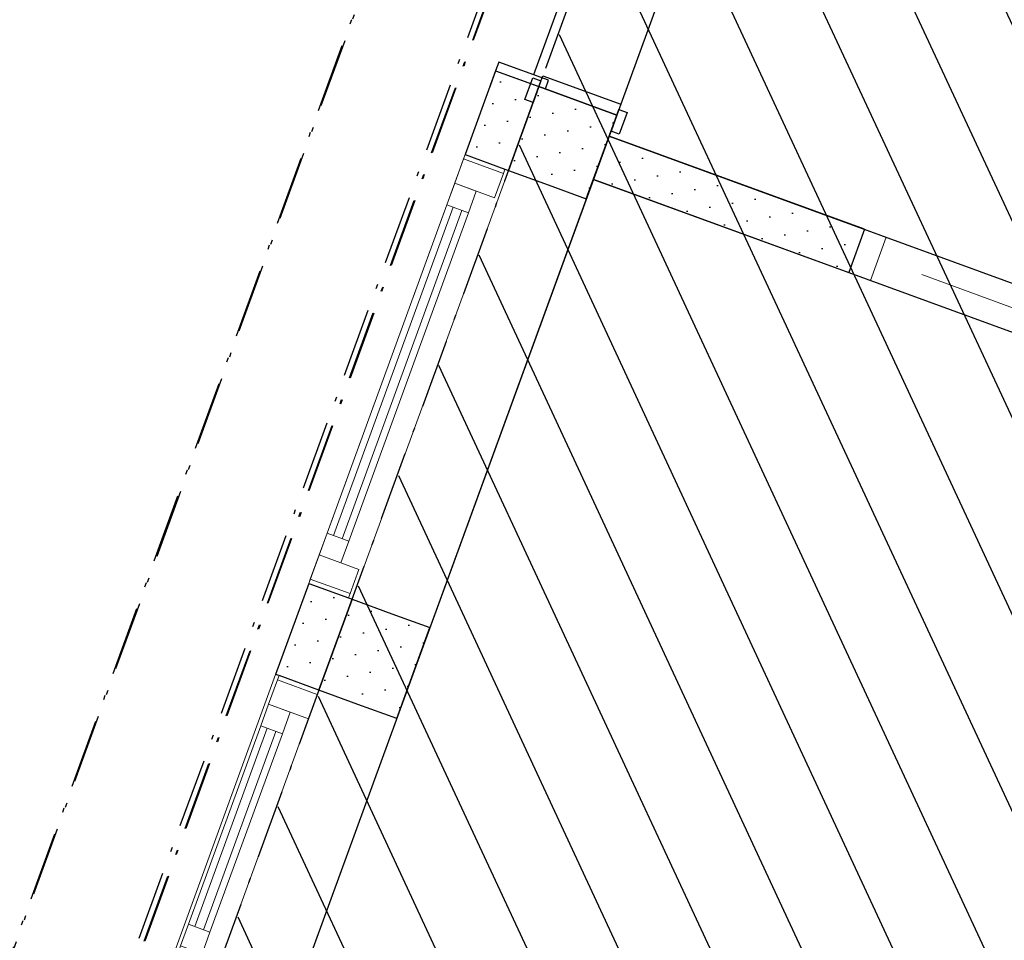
# Model space of a CAD drawing. Header units: millimetres. Extents: x 112481703 to 112587609, y 1264638581 to 1264713694.
# Tile 151 of 174: x 112552263 to 112554400, y 1264697585 to 1264699582. Entities that reach past the tile are written whole.
import ezdxf
from ezdxf.enums import TextEntityAlignment as Align

# ---------------------------------------------------------------- set-up
doc = ezdxf.new("R2010")
doc.units = ezdxf.units.MM
doc.header["$LTSCALE"] = 0.5
doc.header["$MEASUREMENT"] = 0
doc.linetypes.add('Over snittplan', pattern=[520, 300, -100, 20, -100])
doc.linetypes.add('PLINE', pattern=[0])
for name, color, linetype in [('231- Bærende yttervegger', 7, 'Continuous'), ('231- Bærende yttervegger (Skravur)', 7, 'Continuous'), ('231- Bærende yttervegger (Skravur)(Nye konstruksjoner)', 7, 'Continuous'), ('231- Bærende yttervegger(Nye konstruksjoner)', 7, 'Continuous'), ('242- Ikke-bærende innervegger', 7, 'Continuous'), ('242- Ikke-bærende innervegger (Skravur)', 7, 'Continuous'), ('244- Vinduer_ dører_ foldevegger(Nye konstruksjoner)', 7, 'Continuous'), ('265- Gesimser_ takrenner og nedløp', 7, 'Continuous'), ('862- M___Nettoareal', 7, 'Continuous'), ('862- M___Nettoareal (1-100)', 7, 'Continuous'), ('862- M___Nettoareal(Polylinje)', 7, 'Continuous'), ('878- Annen overflate_visuell informasjon', 7, 'Continuous'), ('LA_farge_dekke_asfalt2', 7, 'Continuous')]:
    doc.layers.add(name, color=color, linetype=linetype)
doc.layers.add('234- Vinduer_ dører_ porter(Nye konstruksjoner)', color=7, linetype='Continuous', lineweight=0)
doc.layers.add('244- Vinduer_ dører_ foldevegger', color=7, linetype='Continuous', lineweight=0)
doc.styles.add('GENERATED_STYLE_1', font='arial.ttf')
pattern_1 = [(249.956, (112557650, 1264717795), (-81.357, 29.6823), [0, -50]), (249.956, (112557682.11, 1264717756.67), (-81.357, 29.6823), [0, -50])]

# ---------------------------------------------------------------- blocks, each defined once
blk = doc.blocks.new('Omsorgsbustad_1281_38', base_point=(112556897, 1264699710.2))
at = {"layer": '862- M___Nettoareal(Polylinje)', "linetype": 'PLINE', "flags": 128}
blk.add_lwpolyline([(112561054.7, 1264699963.5), (112554629, 1264702307.8), (112553542.5, 1264699329.8), (112557878, 1264697748.1), (112557792.3, 1264697513.2), (112557914.4, 1264697468.7), (112557897.3, 1264697421.7), (112559301.7, 1264696909.3), (112559911.8, 1264698581.5), (112558455.7, 1264699112.7), (112558255.2, 1264698563.2), (112558189.4, 1264698587.1), (112558413.9, 1264699202.5), (112559935.8, 1264698647.2), (112560499.5, 1264698441.6)], close=True, dxfattribs=at)
blk = doc.blocks.new('Sov_1283_47', base_point=(112555539.9, 1264697452.5))
at = {"layer": '862- M___Nettoareal(Polylinje)', "linetype": 'PLINE', "flags": 128}
blk.add_lwpolyline([(112557731, 1264697695.3), (112553508.2, 1264699235.9), (112552833, 1264697385.2), (112557055.8, 1264695844.6)], close=True, dxfattribs=at)
blk = doc.blocks.new('Vindu[8]', base_point=(112557650, 1264717795))
at = {"layer": '234- Vinduer_ dører_ porter(Nye konstruksjoner)', "linetype": 'PLINE'}
for p, q in [((112553229.8, 1264699289.6), (112552890.5, 1264698359.5)), ((112553229.8, 1264699289.6), (112553226.4, 1264699280.2)), ((112553229.8, 1264699289.6), (112553316.2, 1264699258)), ((112553229.8, 1264699289.6), (112553316.2, 1264699258)), ((112553226.4, 1264699280.2), (112553207.2, 1264699227.6)), ((112553312.8, 1264699248.7), (112553226.4, 1264699280.2)), ((112553323.7, 1264699255.3), (112552984.4, 1264698325.3)), ((112553293.6, 1264699196), (112553312.8, 1264699248.7)), ((112553312.8, 1264699248.7), (112553316.2, 1264699258)), ((112553316.2, 1264699258), (112553323.7, 1264699255.3)), ((112553207.2, 1264699227.6), (112553190, 1264699180.6)), ((112553207.2, 1264699227.6), (112553293.6, 1264699196)), ((112553254.1, 1264699210.4), (112553207.2, 1264699227.6)), ((112553237, 1264699163.5), (112553254.1, 1264699210.4)), ((112553190, 1264699180.6), (112552930.2, 1264698468.5)), ((112553190, 1264699180.6), (112553237, 1264699163.5)), ((112553204.1, 1264699175.5), (112552944.3, 1264698463.4)), ((112552963.1, 1264698456.5), (112553222.9, 1264699168.6)), ((112552977.2, 1264698451.4), (112553237, 1264699163.5)), ((112552930.2, 1264698468.5), (112552913.1, 1264698421.5)), ((112552977.2, 1264698451.4), (112552930.2, 1264698468.5)), ((112552960.1, 1264698404.4), (112552977.2, 1264698451.4)), ((112552913.1, 1264698421.5), (112552893.9, 1264698368.9)), ((112552999.5, 1264698390), (112552913.1, 1264698421.5)), ((112552913.1, 1264698421.5), (112552960.1, 1264698404.4)), ((112552980.3, 1264698337.4), (112552999.5, 1264698390)), ((112552893.9, 1264698368.9), (112552890.5, 1264698359.5)), ((112552980.3, 1264698337.4), (112552893.9, 1264698368.9)), ((112552890.5, 1264698359.5), (112552976.9, 1264698328)), ((112552890.5, 1264698359.5), (112552976.9, 1264698328)), ((112552976.9, 1264698328), (112552980.3, 1264698337.4)), ((112552976.9, 1264698328), (112552984.4, 1264698325.3))]:
    blk.add_line(p, q, dxfattribs=at)
blk = doc.blocks.new('Vindu[9]', base_point=(112557650, 1264717795))
at = {"layer": '234- Vinduer_ dører_ porter(Nye konstruksjoner)', "linetype": 'PLINE'}
for p, q in [((112552582, 1264697514.1), (112552818.5, 1264698162.3)), ((112552826, 1264698159.5), (112552818.5, 1264698162.3)), ((112552822.6, 1264698150.1), (112552826, 1264698159.5)), ((112552912.4, 1264698128), (112552826, 1264698159.5)), ((112552912.4, 1264698128), (112552826, 1264698159.5)), ((112552803.4, 1264698097.5), (112552822.6, 1264698150.1)), ((112552909, 1264698118.6), (112552822.6, 1264698150.1)), ((112552675.9, 1264697479.8), (112552912.4, 1264698128)), ((112552909, 1264698118.6), (112552889.8, 1264698066)), ((112552912.4, 1264698128), (112552909, 1264698118.6)), ((112552786.2, 1264698050.5), (112552803.4, 1264698097.5)), ((112552889.8, 1264698066), (112552803.4, 1264698097.5)), ((112552803.4, 1264698097.5), (112552850.4, 1264698080.4)), ((112552850.4, 1264698080.4), (112552833.2, 1264698033.4)), ((112552629.3, 1264697620.3), (112552786.2, 1264698050.5)), ((112552643.4, 1264697615.1), (112552800.3, 1264698045.4)), ((112552833.2, 1264698033.4), (112552786.2, 1264698050.5)), ((112552819.1, 1264698038.6), (112552662.1, 1264697608.3)), ((112552833.2, 1264698033.4), (112552676.2, 1264697603.2)), ((112552612.1, 1264697573.3), (112552629.3, 1264697620.3)), ((112552629.3, 1264697620.3), (112552676.2, 1264697603.2)), ((112552676.2, 1264697603.2), (112552659.1, 1264697556.2)), ((112552592.9, 1264697520.7), (112552612.1, 1264697573.3)), ((112552612.1, 1264697573.3), (112552698.6, 1264697541.8)), ((112552659.1, 1264697556.2), (112552612.1, 1264697573.3)), ((112552698.6, 1264697541.8), (112552679.4, 1264697489.2)), ((112552589.5, 1264697511.3), (112552582, 1264697514.1)), ((112552589.5, 1264697511.3), (112552592.9, 1264697520.7)), ((112552675.9, 1264697479.8), (112552589.5, 1264697511.3)), ((112552675.9, 1264697479.8), (112552589.5, 1264697511.3)), ((112552679.4, 1264697489.2), (112552592.9, 1264697520.7)), ((112552679.4, 1264697489.2), (112552675.9, 1264697479.8))]:
    blk.add_line(p, q, dxfattribs=at)
blk = doc.blocks.new('Skyvedør[27]', base_point=(112557650, 1264717795))
at = {"layer": '244- Vinduer_ dører_ foldevegger(Nye konstruksjoner)', "linetype": 'PLINE'}
for p, q in [((112553746.6, 1264700472.6), (112553378.1, 1264699462.7)), ((112553303, 1264699490.2), (112553296.1, 1264699471.4)), ((112553411, 1264699450.7), (112553303, 1264699490.2)), ((112553296.1, 1264699471.4), (112553283.4, 1264699436.6)), ((112553296.1, 1264699471.4), (112553283.4, 1264699436.6)), ((112553296.1, 1264699471.4), (112553404.1, 1264699432)), ((112553296.1, 1264699471.4), (112553390, 1264699437.1)), ((112553296.1, 1264699471.4), (112553390, 1264699437.1)), ((112553390, 1264699437.1), (112553377.4, 1264699402.3)), ((112553390, 1264699437.1), (112553377.4, 1264699402.3)), ((112553404.1, 1264699432), (112553411, 1264699450.7))]:
    blk.add_line(p, q, dxfattribs=at)
blk = doc.blocks.new('Skyvedør med pocketkarm[38]', base_point=(112557650, 1264717795))
at = {"layer": '244- Vinduer_ dører_ foldevegger', "linetype": 'PLINE'}
for p, q in [((112554096.8, 1264699127.6), (112554062.5, 1264699033.7)), ((112554096.8, 1264699127.6), (112554062.5, 1264699033.7)), ((112554096.8, 1264699127.6), (112554062.5, 1264699033.7)), ((112554143.8, 1264699110.5), (112554096.8, 1264699127.6)), ((112554109.5, 1264699016.5), (112554143.8, 1264699110.5)), ((112554631.1, 1264699060.4), (112554819, 1264698991.9)), ((112554819, 1264698991.9), (112554789.2, 1264699056)), ((112554062.5, 1264699033.7), (112554109.5, 1264699016.5)), ((112554925.1, 1264698772.2), (112554220.6, 1264699029.2)), ((112554819, 1264698991.9), (112554754.9, 1264698962)), ((112554848.3, 1264698853.4), (112554839.8, 1264698829.9)), ((112554895.3, 1264698836.3), (112554848.3, 1264698853.4)), ((112554886.7, 1264698812.8), (112554895.3, 1264698836.3)), ((112554895.3, 1264698836.3), (112554886.7, 1264698812.8)), ((112554895.3, 1264698836.3), (112554886.7, 1264698812.8)), ((112554839.8, 1264698829.9), (112554886.7, 1264698812.8)), ((112554822.6, 1264698783), (112554814, 1264698759.5)), ((112554869.6, 1264698765.8), (112554822.6, 1264698783)), ((112554814, 1264698759.5), (112554861, 1264698742.3)), ((112554861, 1264698742.3), (112554869.6, 1264698765.8)), ((112554869.6, 1264698765.8), (112554861, 1264698742.3)), ((112554869.6, 1264698765.8), (112554861, 1264698742.3))]:
    blk.add_line(p, q, dxfattribs=at)
blk = doc.blocks.new('Skyvedør med pocketkarm[96]', base_point=(112557650, 1264717795))
at = {"layer": '244- Vinduer_ dører_ foldevegger', "linetype": 'PLINE'}
for p, q in [((112554096.8, 1264699127.6), (112554062.5, 1264699033.7)), ((112554096.8, 1264699127.6), (112554062.5, 1264699033.7)), ((112554096.8, 1264699127.6), (112554062.5, 1264699033.7)), ((112554143.8, 1264699110.5), (112554096.8, 1264699127.6)), ((112554109.5, 1264699016.5), (112554143.8, 1264699110.5)), ((112554631.1, 1264699060.4), (112554819, 1264698991.9)), ((112554819, 1264698991.9), (112554789.2, 1264699056)), ((112554062.5, 1264699033.7), (112554109.5, 1264699016.5)), ((112554925.1, 1264698772.2), (112554220.6, 1264699029.2)), ((112554819, 1264698991.9), (112554754.9, 1264698962)), ((112554848.3, 1264698853.4), (112554839.8, 1264698829.9)), ((112554895.3, 1264698836.3), (112554848.3, 1264698853.4)), ((112554886.7, 1264698812.8), (112554895.3, 1264698836.3)), ((112554895.3, 1264698836.3), (112554886.7, 1264698812.8)), ((112554895.3, 1264698836.3), (112554886.7, 1264698812.8)), ((112554839.8, 1264698829.9), (112554886.7, 1264698812.8)), ((112554822.6, 1264698783), (112554814, 1264698759.5)), ((112554869.6, 1264698765.8), (112554822.6, 1264698783)), ((112554814, 1264698759.5), (112554861, 1264698742.3)), ((112554861, 1264698742.3), (112554869.6, 1264698765.8)), ((112554869.6, 1264698765.8), (112554861, 1264698742.3)), ((112554869.6, 1264698765.8), (112554861, 1264698742.3))]:
    blk.add_line(p, q, dxfattribs=at)
blk = doc.blocks.new('Veggåpning 07[100]', base_point=(112557650, 1264717795))
at = {"layer": '234- Vinduer_ dører_ porter(Nye konstruksjoner)', "linetype": 'PLINE'}
for p, q in [((112553323.7, 1264699255.3), (112552984.4, 1264698325.3)), ((112553323.7, 1264699255.3), (112553410.1, 1264699223.8)), ((112553410.1, 1264699223.8), (112553492.8, 1264699193.6)), ((112553492.8, 1264699193.6), (112553153.5, 1264698263.6)), ((112552984.4, 1264698325.3), (112553070.8, 1264698293.7)), ((112553070.8, 1264698293.7), (112553153.5, 1264698263.6))]:
    blk.add_line(p, q, dxfattribs=at)
blk = doc.blocks.new('Veggåpning 07[101]', base_point=(112557650, 1264717795))
at = {"layer": '234- Vinduer_ dører_ porter(Nye konstruksjoner)', "linetype": 'PLINE'}
for p, q in [((112552675.9, 1264697479.8), (112552912.4, 1264698128)), ((112552997, 1264698097.1), (112552912.4, 1264698128)), ((112553081.5, 1264698066.3), (112552997, 1264698097.1)), ((112552845, 1264697418.1), (112553081.5, 1264698066.3)), ((112552760.5, 1264697448.9), (112552675.9, 1264697479.8)), ((112552845, 1264697418.1), (112552760.5, 1264697448.9))]:
    blk.add_line(p, q, dxfattribs=at)
blk = doc.blocks.new('Veggåpning 01[118]', base_point=(112557650, 1264717795))
at = {"layer": '244- Vinduer_ dører_ foldevegger(Nye konstruksjoner)', "linetype": 'PLINE'}
for p, q in [((112553359.5, 1264699408.9), (112553376.7, 1264699455.8)), ((112553376.7, 1264699455.8), (112553394.5, 1264699449.3)), ((112553390, 1264699437.1), (112553398.6, 1264699460.6)), ((112553398.6, 1264699460.6), (112553567.7, 1264699398.9)), ((112553394.5, 1264699449.3), (112553377.4, 1264699402.3)), ((112553390, 1264699437.1), (112553377.4, 1264699402.3)), ((112553390, 1264699437.1), (112553377.4, 1264699402.3)), ((112553559.1, 1264699375.4), (112553390, 1264699437.1)), ((112553390, 1264699437.1), (112553559.1, 1264699375.4)), ((112553390, 1264699437.1), (112553559.1, 1264699375.4)), ((112553377.4, 1264699402.3), (112553359.5, 1264699408.9)), ((112553567.7, 1264699398.9), (112553559.1, 1264699375.4)), ((112553546.5, 1264699340.6), (112553563.6, 1264699387.6)), ((112553559.1, 1264699375.4), (112553546.5, 1264699340.6)), ((112553559.1, 1264699375.4), (112553546.5, 1264699340.6)), ((112553563.6, 1264699387.6), (112553581.4, 1264699381.1)), ((112553581.4, 1264699381.1), (112553564.3, 1264699334.1)), ((112553564.3, 1264699334.1), (112553546.5, 1264699340.6))]:
    blk.add_line(p, q, dxfattribs=at)
blk = doc.blocks.new('Label_38', base_point=(112555587.3, 1264697362.8))
at = {"layer": '862- M___Nettoareal (1-100)', "char_height": 200, "attachment_point": 1, "rotation": 249.956, "style": 'GENERATED_STYLE_1'}
for s, insert in [('\\A1;{\\pql;\\pt0,241000;\\fArial|b0|i0|c0|p0;\\W1.000000;8,9\\fArial|b0|i0|c0|p0;\\W1.000000;\\A1{\\H.66x;\\S^  ;}\\fArial|b0|i0|c0|p0;\\W1.000000; m\\fArial|b0|i0|c0|p0;\\W1.000000;\\A1{\\H.66x;\\S2^  ;}\\fArial|b0|i0|c0|p0;\\W1.000000;\\fArial|b0|i0|c0|p0;\\W1.000000;\\fArial|b0|i0|c0|p0;\\W1.000000;\\fArial|b0|i0|c0|p0;\\W1.000000;\\fArial|b0|i0|c0|p0;\\W1.000000;\\fArial|b0|i0|c0|p0;\\W1.000000;\\fArial|b0|i0|c0|p0;\\W1.000000;\\A1{\\H.66x;\\S^  ;}\\fArial|b0|i0|c0|p0;\\W1.000000;\\fArial|b0|i0|c0|p0;\\W1.000000;\\A1{\\H.66x;\\S^  ;}\\fArial|b0|i0|c0|p0;\\W1.000000;\\fArial|b0|i0|c0|p0;\\W1.000000;\\fArial|b0|i0|c0|p0;\\W1.000000;\\fArial|b0|i0|c0|p0;\\W1.000000;\\fArial|b0|i0|c0|p0;\\W1.000000;\\fArial|b0|i0|c0|p0;\\W1.000000;\\fArial|b0|i0|c0|p0;\\W1.000000;\\A1{\\H.66x;\\S^  ;}\\fArial|b0|i0|c0|p0;\\W1.000000;\\fArial|b0|i0|c0|p0;\\W1.000000;\\A1{\\H.66x;\\S^  ;}\\fArial|b0|i0|c0|p0;\\W1.000000;\\fArial|b0|i0|c0|p0;\\W1.000000;\\fArial|b0|i0|c0|p0;\\W1.000000;\\fArial|b0|i0|c0|p0;\\W1.000000;\\fArial|b0|i0|c0|p0;\\W1.000000;\\fArial|b0|i0|c0|p0;\\W1.000000;\\fArial|b0|i0|c0|p0;\\W1.000000;\\A1{\\H.66x;\\S^  ;}\\fArial|b0|i0|c0|p0;\\W1.000000;\\fArial|b0|i0|c0|p0;\\W1.000000;\\A1{\\H.66x;\\S^  ;}\\fArial|b0|i0|c0|p0;\\W1.000000;\\fArial|b0|i0|c0|p0;\\W1.000000;\\fArial|b0|i0|c0|p0;\\W1.000000;\\fArial|b0|i0|c0|p0;\\W1.000000;\\fArial|b0|i0|c0|p0;\\W1.000000;\\fArial|b0|i0|c0|p0;\\W1.000000;\\fArial|b0|i0|c0|p0;\\W1.000000;\\A1{\\H.66x;\\S^  ;}\\fArial|b0|i0|c0|p0;\\W1.000000;\\fArial|b0|i0|c0|p0;\\W1.000000;\\A1{\\H.66x;\\S^  ;}\\fArial|b0|i0|c0|p0;\\W1.000000;\\fArial|b0|i0|c0|p0;\\W1.000000;\\fArial|b0|i0|c0|p0;\\W1.000000;\\fArial|b0|i0|c0|p0;\\W1.000000;\\fArial|b0|i0|c0|p0;\\W1.000000;\\fArial|b0|i0|c0|p0;\\W1.000000;\\fArial|b0|i0|c0|p0;\\W1.000000;\\fArial|b0|i0|c0|p0;\\W1.000000;}', (112555525.4, 1264697793.4)), ('\\A1;{\\pql;\\pt0,241000;\\fArial|b0|i0|c0|p0;\\W1.000000;Sov\\fArial|b0|i0|c0|p0;\\W1.000000;\\A1{\\H.66x;\\S^  ;}\\fArial|b0|i0|c0|p0;\\W1.000000;\\fArial|b0|i0|c0|p0;\\W1.000000;\\A1{\\H.66x;\\S^  ;}\\fArial|b0|i0|c0|p0;\\W1.000000;\\fArial|b0|i0|c0|p0;\\W1.000000;\\fArial|b0|i0|c0|p0;\\W1.000000;\\fArial|b0|i0|c0|p0;\\W1.000000;\\fArial|b0|i0|c0|p0;\\W1.000000;\\fArial|b0|i0|c0|p0;\\W1.000000;\\fArial|b0|i0|c0|p0;\\W1.000000;\\A1{\\H.66x;\\S^  ;}\\fArial|b0|i0|c0|p0;\\W1.000000;\\fArial|b0|i0|c0|p0;\\W1.000000;\\A1{\\H.66x;\\S^  ;}\\fArial|b0|i0|c0|p0;\\W1.000000;\\fArial|b0|i0|c0|p0;\\W1.000000;\\fArial|b0|i0|c0|p0;\\W1.000000;\\fArial|b0|i0|c0|p0;\\W1.000000;\\fArial|b0|i0|c0|p0;\\W1.000000;\\fArial|b0|i0|c0|p0;\\W1.000000;\\fArial|b0|i0|c0|p0;\\W1.000000;\\A1{\\H.66x;\\S^  ;}\\fArial|b0|i0|c0|p0;\\W1.000000;\\fArial|b0|i0|c0|p0;\\W1.000000;\\A1{\\H.66x;\\S^  ;}\\fArial|b0|i0|c0|p0;\\W1.000000;\\fArial|b0|i0|c0|p0;\\W1.000000;\\fArial|b0|i0|c0|p0;\\W1.000000;\\fArial|b0|i0|c0|p0;\\W1.000000;\\fArial|b0|i0|c0|p0;\\W1.000000;\\fArial|b0|i0|c0|p0;\\W1.000000;\\fArial|b0|i0|c0|p0;\\W1.000000;\\A1{\\H.66x;\\S^  ;}\\fArial|b0|i0|c0|p0;\\W1.000000;\\fArial|b0|i0|c0|p0;\\W1.000000;\\A1{\\H.66x;\\S^  ;}\\fArial|b0|i0|c0|p0;\\W1.000000;\\fArial|b0|i0|c0|p0;\\W1.000000;\\fArial|b0|i0|c0|p0;\\W1.000000;\\fArial|b0|i0|c0|p0;\\W1.000000;\\fArial|b0|i0|c0|p0;\\W1.000000;\\fArial|b0|i0|c0|p0;\\W1.000000;\\fArial|b0|i0|c0|p0;\\W1.000000;\\A1{\\H.66x;\\S^  ;}\\fArial|b0|i0|c0|p0;\\W1.000000;\\fArial|b0|i0|c0|p0;\\W1.000000;\\A1{\\H.66x;\\S^  ;}\\fArial|b0|i0|c0|p0;\\W1.000000;\\fArial|b0|i0|c0|p0;\\W1.000000;\\fArial|b0|i0|c0|p0;\\W1.000000;\\fArial|b0|i0|c0|p0;\\W1.000000;\\fArial|b0|i0|c0|p0;\\W1.000000;\\fArial|b0|i0|c0|p0;\\W1.000000;\\fArial|b0|i0|c0|p0;\\W1.000000;\\fArial|b0|i0|c0|p0;\\W1.000000;}', (112555823.3, 1264697684.7)), ('\\A1;{\\pql;\\pt0,241000;\\fArial|b0|i0|c0|p0;\\W1.000000;1283\\fArial|b0|i0|c0|p0;\\W1.000000;\\A1{\\H.66x;\\S^  ;}\\fArial|b0|i0|c0|p0;\\W1.000000;\\fArial|b0|i0|c0|p0;\\W1.000000;\\A1{\\H.66x;\\S^  ;}\\fArial|b0|i0|c0|p0;\\W1.000000;\\fArial|b0|i0|c0|p0;\\W1.000000;\\fArial|b0|i0|c0|p0;\\W1.000000;\\fArial|b0|i0|c0|p0;\\W1.000000;\\fArial|b0|i0|c0|p0;\\W1.000000;\\fArial|b0|i0|c0|p0;\\W1.000000;\\fArial|b0|i0|c0|p0;\\W1.000000;\\A1{\\H.66x;\\S^  ;}\\fArial|b0|i0|c0|p0;\\W1.000000;\\fArial|b0|i0|c0|p0;\\W1.000000;\\A1{\\H.66x;\\S^  ;}\\fArial|b0|i0|c0|p0;\\W1.000000;\\fArial|b0|i0|c0|p0;\\W1.000000;\\fArial|b0|i0|c0|p0;\\W1.000000;\\fArial|b0|i0|c0|p0;\\W1.000000;\\fArial|b0|i0|c0|p0;\\W1.000000;\\fArial|b0|i0|c0|p0;\\W1.000000;\\fArial|b0|i0|c0|p0;\\W1.000000;\\A1{\\H.66x;\\S^  ;}\\fArial|b0|i0|c0|p0;\\W1.000000;\\fArial|b0|i0|c0|p0;\\W1.000000;\\A1{\\H.66x;\\S^  ;}\\fArial|b0|i0|c0|p0;\\W1.000000;\\fArial|b0|i0|c0|p0;\\W1.000000;\\fArial|b0|i0|c0|p0;\\W1.000000;\\fArial|b0|i0|c0|p0;\\W1.000000;\\fArial|b0|i0|c0|p0;\\W1.000000;\\fArial|b0|i0|c0|p0;\\W1.000000;\\fArial|b0|i0|c0|p0;\\W1.000000;\\A1{\\H.66x;\\S^  ;}\\fArial|b0|i0|c0|p0;\\W1.000000;\\fArial|b0|i0|c0|p0;\\W1.000000;\\A1{\\H.66x;\\S^  ;}\\fArial|b0|i0|c0|p0;\\W1.000000;\\fArial|b0|i0|c0|p0;\\W1.000000;\\fArial|b0|i0|c0|p0;\\W1.000000;\\fArial|b0|i0|c0|p0;\\W1.000000;\\fArial|b0|i0|c0|p0;\\W1.000000;\\fArial|b0|i0|c0|p0;\\W1.000000;\\fArial|b0|i0|c0|p0;\\W1.000000;\\A1{\\H.66x;\\S^  ;}\\fArial|b0|i0|c0|p0;\\W1.000000;\\fArial|b0|i0|c0|p0;\\W1.000000;\\A1{\\H.66x;\\S^  ;}\\fArial|b0|i0|c0|p0;\\W1.000000;\\fArial|b0|i0|c0|p0;\\W1.000000;\\fArial|b0|i0|c0|p0;\\W1.000000;\\fArial|b0|i0|c0|p0;\\W1.000000;\\fArial|b0|i0|c0|p0;\\W1.000000;\\fArial|b0|i0|c0|p0;\\W1.000000;\\fArial|b0|i0|c0|p0;\\W1.000000;\\fArial|b0|i0|c0|p0;\\W1.000000;}', (112556125.4, 1264697595.8))]:
    blk.add_mtext(s, dxfattribs=dict(at, insert=insert))
at = {"layer": '862- M___Nettoareal (1-100)', "style": 'GENERATED_STYLE_1'}
for tag, p in [('DUMMY_108', (112555577.9, 1264697795.5)), ('DUMMY_107', (112555873.1, 1264697687.8)), ('DUMMY_106', (112556168.4, 1264697580.1))]:
    blk.add_attdef(tag, text='', height=200, rotation=249.956, dxfattribs=at).set_placement(p, align=Align.TOP_LEFT)

msp = doc.modelspace()

# ---------------------------------------------------------------- hatches: boundary and pattern name
at = {"layer": '231- Bærende yttervegger (Skravur)', "linetype": 'Continuous'}
h = msp.add_hatch(dxfattribs=at)
h.set_pattern_fill('Prikker_tett', color=256, style=0, pattern_type=2)
h.set_pattern_definition(pattern_1)
h.paths.add_polyline_path([(112553390, 1264699437.1), (112553323.7, 1264699255.3), (112553492.8, 1264699193.6), (112553559.1, 1264699375.4)])
h = msp.add_hatch(dxfattribs=at)
h.set_pattern_fill('Prikker_tett', color=256, style=0, pattern_type=2)
h.set_pattern_definition(pattern_1)
h.paths.add_polyline_path([(112552984.4, 1264698325.3), (112552912.4, 1264698128), (112553081.5, 1264698066.3), (112553153.5, 1264698263.6)])
at = {"layer": '231- Bærende yttervegger (Skravur)(Nye konstruksjoner)', "linetype": 'Continuous'}
h = msp.add_hatch(dxfattribs=at)
h.set_pattern_fill('Prikker_tett', color=256, style=0, pattern_type=2)
h.set_pattern_definition(pattern_1)
h.paths.add_polyline_path([(112553296.1, 1264699471.4), (112553229.8, 1264699289.6), (112553323.7, 1264699255.3), (112553390, 1264699437.1)])
h = msp.add_hatch(dxfattribs=at)
h.set_pattern_fill('Prikker_tett', color=256, style=0, pattern_type=2)
h.set_pattern_definition(pattern_1)
h.paths.add_polyline_path([(112552984.4, 1264698325.3), (112552890.5, 1264698359.5), (112552818.5, 1264698162.3), (112552912.4, 1264698128)])
at = {"layer": '242- Ikke-bærende innervegger (Skravur)', "linetype": 'Continuous'}
h = msp.add_hatch(dxfattribs=at)
h.set_pattern_fill('Prikker_tett', color=256, style=0, pattern_type=2)
h.set_pattern_definition(pattern_1)
h.paths.add_polyline_path([(112553542.5, 1264699329.8), (112553508.2, 1264699235.9), (112554062.5, 1264699033.7), (112554096.8, 1264699127.6)])
h = msp.add_hatch(dxfattribs=at)
h.set_pattern_fill('Prikker_tett', color=256, style=0, pattern_type=2)
h.set_pattern_definition(pattern_1)
h.paths.add_polyline_path([(112553542.5, 1264699329.8), (112553508.2, 1264699235.9), (112554062.5, 1264699033.7), (112554096.8, 1264699127.6)])
at = {"layer": 'LA_farge_dekke_asfalt2', "linetype": 'Continuous'}
h = msp.add_hatch(dxfattribs=at)
h.set_pattern_fill('Murverk', color=256, style=0, pattern_type=2)
h.set_pattern_definition([(294.956, (112557650, 1264717795), (163.1938, 75.94596), [])])
h.paths.add_polyline_path([(112565687.9, 1264710386.8), (112564756, 1264707832.6), (112572318.4, 1264705073.5), (112572751.4, 1264706260.3), (112578651, 1264704107.9), (112574031.4, 1264691445.9), (112568141.2, 1264693594.9), (112571354, 1264702401.1), (112567032.6, 1264703977.7), (112564436.7, 1264696862.5), (112562299.5, 1264697642.2), (112557201.2, 1264683668.2), (112555524.4, 1264684280), (112555412.6, 1264683973.7), (112548655, 1264686439.2), (112558360.3, 1264713060.2)])

# ---------------------------------------------------------------- linework, layer by layer
at = {"layer": '231- Bærende yttervegger', "linetype": 'PLINE'}
for p, q in [((112553390, 1264699437.1), (112553377.4, 1264699402.3)), ((112553390, 1264699437.1), (112553559.1, 1264699375.4)), ((112553559.1, 1264699375.4), (112553546.5, 1264699340.6)), ((112553323.7, 1264699255.3), (112553410.1, 1264699223.8)), ((112553410.1, 1264699223.8), (112553492.8, 1264699193.6)), ((112552984.4, 1264698325.3), (112553070.8, 1264698293.7)), ((112553070.8, 1264698293.7), (112553153.5, 1264698263.6)), ((112552997, 1264698097.1), (112552912.4, 1264698128)), ((112553081.5, 1264698066.3), (112552997, 1264698097.1))]:
    msp.add_line(p, q, dxfattribs=at)
at = {"layer": '231- Bærende yttervegger', "linetype": 'PLINE', "flags": 128}
for points in [[(112553390, 1264699437.1), (112553323.7, 1264699255.3)], [(112553492.8, 1264699193.6), (112553559.1, 1264699375.4)], [(112552984.4, 1264698325.3), (112552912.4, 1264698128)], [(112553081.5, 1264698066.3), (112553153.5, 1264698263.6)]]:
    msp.add_lwpolyline(points, dxfattribs=at)
at = {"layer": '231- Bærende yttervegger(Nye konstruksjoner)', "linetype": 'PLINE'}
for p, q in [((112553296.1, 1264699471.4), (112553283.4, 1264699436.6)), ((112553296.1, 1264699471.4), (112553390, 1264699437.1)), ((112553390, 1264699437.1), (112553377.4, 1264699402.3)), ((112553229.8, 1264699289.6), (112553316.2, 1264699258)), ((112553316.2, 1264699258), (112553323.7, 1264699255.3)), ((112552890.5, 1264698359.5), (112552976.9, 1264698328)), ((112552976.9, 1264698328), (112552984.4, 1264698325.3)), ((112552826, 1264698159.5), (112552818.5, 1264698162.3)), ((112552912.4, 1264698128), (112552826, 1264698159.5))]:
    msp.add_line(p, q, dxfattribs=at)
at = {"layer": '231- Bærende yttervegger(Nye konstruksjoner)', "linetype": 'PLINE', "flags": 128}
for points in [[(112553296.1, 1264699471.4), (112553229.8, 1264699289.6)], [(112553323.7, 1264699255.3), (112553390, 1264699437.1)], [(112552890.5, 1264698359.5), (112552818.5, 1264698162.3)], [(112552912.4, 1264698128), (112552984.4, 1264698325.3)]]:
    msp.add_lwpolyline(points, dxfattribs=at)
at = {"layer": '242- Ikke-bærende innervegger', "linetype": 'PLINE'}
msp.add_line((112554096.8, 1264699127.6), (112554062.5, 1264699033.7), dxfattribs=at)
msp.add_line((112554096.8, 1264699127.6), (112554062.5, 1264699033.7), dxfattribs=at)
at = {"layer": '242- Ikke-bærende innervegger', "linetype": 'PLINE', "flags": 128}
for points in [[(112553542.5, 1264699329.8), (112553508.2, 1264699235.9)], [(112553542.5, 1264699329.8), (112553508.2, 1264699235.9)], [(112554096.8, 1264699127.6), (112553542.5, 1264699329.8)], [(112554096.8, 1264699127.6), (112553542.5, 1264699329.8)], [(112553508.2, 1264699235.9), (112554062.5, 1264699033.7)], [(112553508.2, 1264699235.9), (112554062.5, 1264699033.7)]]:
    msp.add_lwpolyline(points, dxfattribs=at)
at = {"layer": '265- Gesimser_ takrenner og nedløp', "linetype": 'Over snittplan'}
for p, q in [((112558047.9, 1264713458.5), (112538387.5, 1264659570.9)), ((112558276.6, 1264713362.2), (112538620.4, 1264659485.9)), ((112558287.3, 1264713356.2), (112538631.8, 1264659481.8))]:
    msp.add_line(p, q, dxfattribs=at)
at = {"layer": '265- Gesimser_ takrenner og nedløp', "linetype": 'Over snittplan', "flags": 128}
for points in [[(112558131, 1264713692.1), (112538385.6, 1264659571.6)], [(112538633.6, 1264659481.1), (112558289.2, 1264713355.5)]]:
    msp.add_lwpolyline(points, dxfattribs=at)
at = {"layer": '878- Annen overflate_visuell informasjon', "linetype": 'Over snittplan', "flags": 128}
msp.add_lwpolyline([(112535510.6, 1264652823.2), (112547366.2, 1264648497.8), (112546601.8, 1264646402.9), (112560486.6, 1264641337.1), (112565530.1, 1264655160.9), (112556239.1, 1264658550.6), (112556742.9, 1264659931.5), (112557047.1, 1264659948.3), (112558253.5, 1264663255.1), (112558031.6, 1264663463.8), (112559652.8, 1264667907.3), (112560968, 1264667427.5), (112562758.4, 1264672334.8), (112576360.3, 1264667371.1), (112577117.2, 1264669446.8), (112579481.9, 1264668583.2), (112587608.6, 1264690857.9), (112579064.2, 1264693974), (112573204.8, 1264677906.9), (112562989.8, 1264681634.6), (112567446, 1264693848.5), (112573993.8, 1264691459.6), (112578594.8, 1264704070.5), (112572742.1, 1264706205.8), (112572327.4, 1264705069.1), (112564793.6, 1264707818.9), (112565725.4, 1264710373.1), (112558360.3, 1264713060.2), (112545164.8, 1264676892.2), (112545357.3, 1264676821.9), (112544421.7, 1264674257.3), (112538994.7, 1264659382.3), (112537625.1, 1264655628.4), (112536662.2, 1264655979.7)], close=True, dxfattribs=at)

# ---------------------------------------------------------------- block references
at = {"layer": '234- Vinduer_ dører_ porter(Nye konstruksjoner)', "linetype": 'PLINE'}
for name in ['Vindu[8]', 'Veggåpning 07[100]', 'Vindu[9]', 'Veggåpning 07[101]']:
    msp.add_blockref(name, (112557650, 1264717795), dxfattribs=at)
at = {"layer": '244- Vinduer_ dører_ foldevegger', "linetype": 'PLINE'}
for name in ['Skyvedør med pocketkarm[38]', 'Skyvedør med pocketkarm[96]']:
    msp.add_blockref(name, (112557650, 1264717795), dxfattribs=at)
at = {"layer": '244- Vinduer_ dører_ foldevegger(Nye konstruksjoner)', "linetype": 'PLINE'}
for name in ['Skyvedør[27]', 'Veggåpning 01[118]']:
    msp.add_blockref(name, (112557650, 1264717795), dxfattribs=at)
at = {"layer": '862- M___Nettoareal', "linetype": 'Continuous'}
for name, p in [('Omsorgsbustad_1281_38', (112556897, 1264699710.2)), ('Sov_1283_47', (112555539.9, 1264697452.5))]:
    msp.add_blockref(name, p, dxfattribs=at)
at = {"layer": '862- M___Nettoareal (1-100)', "linetype": 'PLINE'}
msp.add_blockref('Label_38', (112555587.3, 1264697362.8), dxfattribs=at)

doc.saveas('drawing.dxf')
